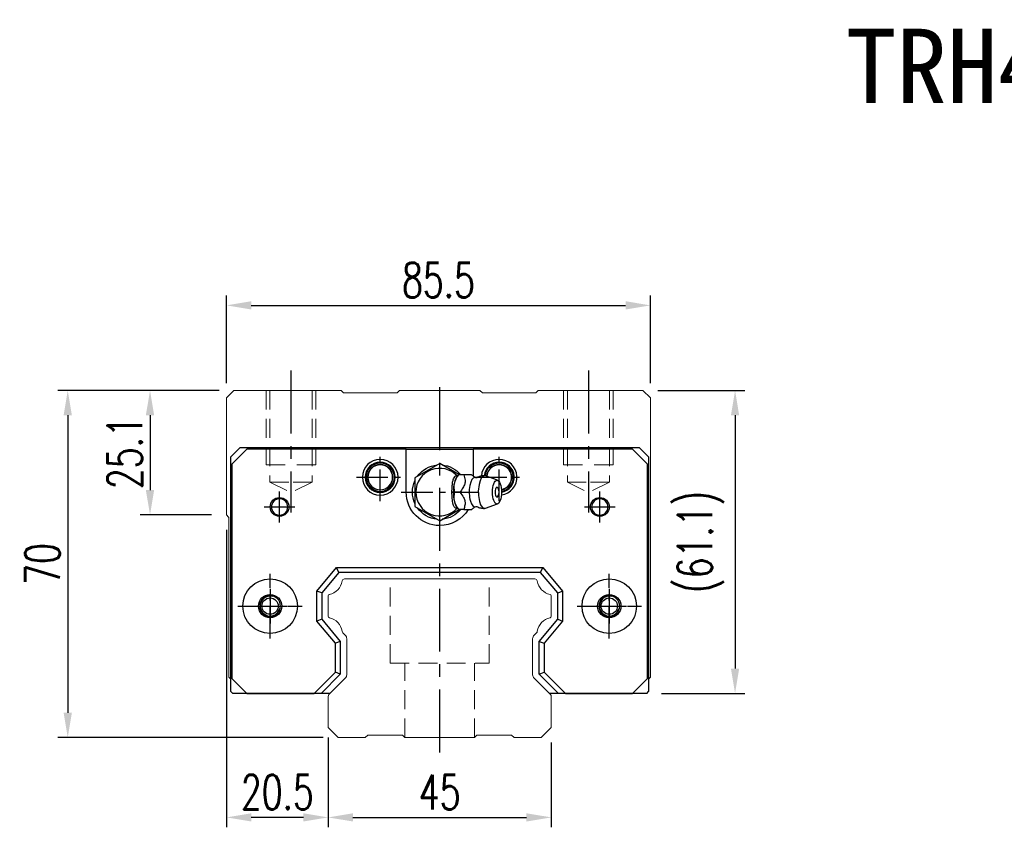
# Model space of a CAD drawing. Header units: millimetres. Extents: x 558 to 1114, y 594 to 1103.
# Tile 1 of 3: x 558 to 757, y 604 to 767. Entities that reach past the tile are written whole.
import ezdxf
from ezdxf.enums import TextEntityAlignment as Align

# ---------------------------------------------------------------- set-up
doc = ezdxf.new("R2010")
doc.units = ezdxf.units.MM
doc.header["$PDSIZE"] = -1
for name, pattern in [('CENTER', [10.16, 6.35, -1.27, 1.27, -1.27]), ('DASHED', [0.75, 0.5, -0.25]), ('HIDDEN', [1.905, 1.27, -0.635])]:
    doc.linetypes.add(name, pattern=pattern)
for name, color, linetype in [('2', 7, 'Continuous'), ('CHA', 2, 'Continuous'), ('CL', 1, 'CENTER'), ('HID', 2, 'DASHED'), ('OUT', 3, 'Continuous'), ('中心線', 1, 'CENTER')]:
    doc.layers.add(name, color=color, linetype=linetype)
doc.styles.add('DIM-7', font='SIMPLEX.shx', dxfattribs={"width": 0.7, "bigfont": 'chineset.shx'})
doc.styles.add('T', font='kaiu.ttf')
doc.dimstyles.new('CNS', dxfattribs={"dimtxt": 3.5, "dimasz": 2.5, "dimexe": 1, "dimexo": 1.5, "dimgap": 0.09, "dimtad": 0, "dimdsep": 46, "dimtxsty": 'DIM-7', "dimcen": 0.09, "dimclrd": 1, "dimclre": 1, "dimclrt": 4, "dimadec": 0, "dimazin": 0, "dimtfac": 1, "dimtix": 1, "dimtmove": 2, "dimatfit": 3, "dimfxl": 1, "dimtvp": 0.971429, "dimtolj": 1, "dimarcsym": 0})

# ---------------------------------------------------------------- blocks, each defined once
blk = doc.blocks.new('*D6')
at = {"color": 7, "lineweight": -2}
for p, q in [((620.2, 620.74), (620.2, 603.62)), ((665.2, 620.74), (665.2, 603.62)), ((625.2, 605.62), (660.2, 605.62))]:
    blk.add_line(p, q, dxfattribs=at)
at = {"color": 7}
for points in [[(625.2, 606.45), (625.2, 604.79), (620.2, 605.62)], [(660.2, 606.45), (660.2, 604.79), (665.2, 605.62)]]:
    blk.add_solid(points, dxfattribs=at)
at = {"layer": 'DEFPOINTS', "color": 0}
for p in [(620.2, 623.74), (665.2, 623.74), (665.2, 605.62)]:
    blk.add_point(p, dxfattribs=at)
at = {"color": 7, "insert": (642.7, 610.72), "char_height": 7, "attachment_point": 5, "style": 'DIM-7'}
blk.add_mtext('\\A1;45', dxfattribs=at)
blk = doc.blocks.new('*D7')
at = {"color": 7, "lineweight": -2}
for p, q in [((599.7, 663.64), (599.7, 603.62)), ((620.2, 621.74), (620.2, 603.62)), ((615.2, 605.62), (604.7, 605.62))]:
    blk.add_line(p, q, dxfattribs=at)
at = {"color": 7}
for points in [[(604.7, 606.45), (604.7, 604.79), (599.7, 605.62)], [(615.2, 606.45), (615.2, 604.79), (620.2, 605.62)]]:
    blk.add_solid(points, dxfattribs=at)
at = {"layer": 'DEFPOINTS', "color": 0}
for p in [(599.7, 666.64), (620.2, 624.74), (599.7, 605.62)]:
    blk.add_point(p, dxfattribs=at)
at = {"color": 7, "insert": (609.95, 610.72), "char_height": 7, "attachment_point": 5, "style": 'DIM-7'}
blk.add_mtext('\\A1;20.5', dxfattribs=at)
blk = doc.blocks.new('*D8')
at = {"color": 7, "lineweight": -2}
for p, q in [((598.2, 691.74), (582.27, 691.74)), ((584.27, 686.74), (584.27, 671.64)), ((596.7, 666.64), (582.27, 666.64))]:
    blk.add_line(p, q, dxfattribs=at)
at = {"color": 7}
for points in [[(583.43, 686.74), (585.1, 686.74), (584.27, 691.74)], [(583.43, 671.64), (585.1, 671.64), (584.27, 666.64)]]:
    blk.add_solid(points, dxfattribs=at)
at = {"layer": 'DEFPOINTS', "color": 0}
for p in [(601.2, 691.74), (584.27, 666.64), (599.7, 666.64)]:
    blk.add_point(p, dxfattribs=at)
at = {"color": 7, "insert": (579.17, 679.19), "char_height": 7, "attachment_point": 5, "rotation": 90, "style": 'DIM-7'}
blk.add_mtext('\\A1;25.1', dxfattribs=at)
blk = doc.blocks.new('*D10')
at = {"color": 7, "lineweight": -2}
for p, q in [((599.7, 693.24), (599.7, 710.9)), ((685.2, 693.24), (685.2, 710.9)), ((604.7, 708.9), (680.2, 708.9))]:
    blk.add_line(p, q, dxfattribs=at)
at = {"color": 7}
for points in [[(604.7, 709.74), (604.7, 708.07), (599.7, 708.9)], [(680.2, 709.74), (680.2, 708.07), (685.2, 708.9)]]:
    blk.add_solid(points, dxfattribs=at)
at = {"layer": 'DEFPOINTS', "color": 0}
for p in [(685.2, 708.9), (599.7, 690.24), (685.2, 690.24)]:
    blk.add_point(p, dxfattribs=at)
at = {"color": 7, "insert": (642.45, 714), "char_height": 7, "attachment_point": 5, "style": 'DIM-7'}
blk.add_mtext('\\A1;85.5', dxfattribs=at)
blk = doc.blocks.new('*D11')
at = {"color": 7, "lineweight": -2}
for p, q in [((686.7, 691.74), (704.28, 691.74)), ((702.28, 686.74), (702.28, 635.64)), ((687.45, 630.64), (704.28, 630.64))]:
    blk.add_line(p, q, dxfattribs=at)
at = {"color": 7}
for points in [[(701.45, 686.74), (703.11, 686.74), (702.28, 691.74)], [(701.45, 635.64), (703.11, 635.64), (702.28, 630.64)]]:
    blk.add_solid(points, dxfattribs=at)
at = {"layer": 'DEFPOINTS', "color": 0}
for p in [(683.7, 691.74), (684.45, 630.64), (702.28, 630.64)]:
    blk.add_point(p, dxfattribs=at)
at = {"color": 7, "insert": (695.35, 661.19), "char_height": 7, "attachment_point": 5, "rotation": 90, "style": 'DIM-7'}
blk.add_mtext('\\A1;(61.1)', dxfattribs=at)
blk = doc.blocks.new('*D12')
at = {"color": 7, "lineweight": -2}
for p, q in [((598.2, 691.74), (565.67, 691.74)), ((567.67, 686.74), (567.67, 626.74)), ((619.2, 621.74), (565.67, 621.74))]:
    blk.add_line(p, q, dxfattribs=at)
at = {"color": 7}
for points in [[(566.84, 686.74), (568.51, 686.74), (567.67, 691.74)], [(566.84, 626.74), (568.51, 626.74), (567.67, 621.74)]]:
    blk.add_solid(points, dxfattribs=at)
at = {"layer": 'DEFPOINTS', "color": 0}
for p in [(601.2, 691.74), (567.67, 621.74), (622.2, 621.74)]:
    blk.add_point(p, dxfattribs=at)
at = {"color": 7, "insert": (562.57, 656.74), "char_height": 7, "attachment_point": 5, "rotation": 90, "style": 'DIM-7'}
blk.add_mtext('\\A1;70', dxfattribs=at)

msp = doc.modelspace()

# ---------------------------------------------------------------- linework, layer by layer
at = {"layer": '2', "color": 7, "linetype": 'Continuous'}
for p, q in [((600.549, 678.335), (602.449, 680.235)), ((603.774, 679.885), (600.774, 676.885)), ((602.449, 680.235), (682.949, 680.235)), ((635.949, 679.885), (603.774, 679.885)), ((635.949, 679.885), (649.449, 679.885)), ((635.949, 671.235), (635.949, 679.885)), ((649.449, 679.885), (649.449, 674.482)), ((681.624, 679.885), (649.449, 679.885)), ((684.624, 676.885), (681.624, 679.885)), ((682.949, 680.235), (684.849, 678.335)), ((600.549, 631.034), (600.549, 678.335)), ((684.849, 678.335), (684.849, 631.034)), ((600.774, 676.885), (600.774, 633.635)), ((642.699, 677.009), (637.699, 674.122)), ((646.554, 674.783), (642.699, 677.009)), ((684.624, 633.635), (684.624, 676.885)), ((637.699, 674.122), (637.699, 668.349)), ((646.526, 674.737), (646.218, 674.371)), ((649.139, 674.735), (647.543, 674.735)), ((654.375, 673.612), (651.928, 674.504)), ((637.699, 668.349), (642.699, 665.462)), ((642.699, 665.462), (646.636, 667.735)), ((646.218, 668.1), (646.526, 667.734)), ((651.928, 667.967), (654.375, 668.858)), ((617.899, 651.252), (621.913, 656.035)), ((622.379, 655.035), (621.913, 656.035)), ((621.913, 656.035), (663.485, 656.035)), ((663.018, 655.035), (663.485, 656.035)), ((663.485, 656.035), (667.499, 651.252)), ((622.379, 655.035), (618.899, 650.888)), ((663.018, 655.035), (622.379, 655.035)), ((666.499, 650.888), (663.018, 655.035)), ((617.899, 645.219), (617.899, 651.252)), ((618.899, 650.888), (617.899, 651.252)), ((618.899, 650.888), (618.899, 645.583)), ((666.499, 650.888), (667.499, 651.252)), ((666.499, 645.583), (666.499, 650.888)), ((667.499, 651.252), (667.499, 645.219)), ((618.899, 645.583), (617.899, 645.219)), ((618.899, 645.583), (622.649, 641.114)), ((662.749, 641.114), (666.499, 645.583)), ((666.499, 645.583), (667.499, 645.219)), ((621.649, 640.75), (617.899, 645.219)), ((667.499, 645.219), (663.749, 640.75)), ((622.649, 641.114), (621.649, 640.75)), ((621.649, 634.938), (621.649, 640.75)), ((622.649, 641.114), (622.649, 634.524)), ((662.749, 634.524), (662.749, 641.114)), ((662.749, 641.114), (663.749, 640.75)), ((663.749, 640.75), (663.749, 634.938)), ((600.774, 633.635), (603.774, 630.635)), ((617.346, 630.635), (621.649, 634.938)), ((622.649, 634.524), (618.76, 630.635)), ((622.649, 634.524), (621.649, 634.938)), ((662.749, 634.524), (663.749, 634.938)), ((666.637, 630.635), (662.749, 634.524)), ((663.749, 634.938), (668.051, 630.635)), ((681.624, 630.635), (684.624, 633.635)), ((600.549, 631.034), (600.947, 630.635)), ((619.766, 630.635), (600.947, 630.635)), ((603.774, 630.635), (617.346, 630.635)), ((618.76, 630.635), (617.346, 630.635)), ((620.599, 630.635), (618.76, 630.635)), ((668.051, 630.635), (664.799, 630.635)), ((684.45, 630.635), (665.631, 630.635)), ((668.051, 630.635), (681.624, 630.635)), ((684.45, 630.635), (684.849, 631.034))]:
    msp.add_line(p, q, dxfattribs=at)
at = {"layer": '2', "color": 7, "linetype": 'DASHED'}
for p, q in [((678.768, 649.208), (678.771, 649.204)), ((678.779, 647.284), (678.777, 647.279))]:
    msp.add_line(p, q, dxfattribs=at)
at = {"layer": '2', "color": 7, "linetype": 'Continuous'}
for centre, radius, start, end in [((630.699, 674.235), 3.6, 90, 270), ((630.699, 674.235), 3.041, 90, 270), ((630.699, 674.235), 3.6, 270, 90), ((630.699, 674.235), 3.041, 270, 90), ((654.699, 674.235), 3.6, 90, 176.19441), ((654.699, 674.235), 3.041, 90, 174.4707), ((654.699, 674.235), 3.6, 277.04436, 90), ((654.699, 674.235), 3.041, 278.85328, 90), ((630.699, 674.235), 2.853, 90, 270), ((630.699, 674.235), 2.55, 90, 270), ((630.699, 674.235), 2.507, 90, 270), ((630.699, 674.235), 2.853, 270, 90), ((630.699, 674.235), 2.55, 270, 90), ((630.699, 674.235), 2.507, 270, 90), ((642.699, 671.235), 4.8, 41.84413, 318.15588), ((654.699, 674.235), 2.853, 90, 174.20247), ((654.699, 674.235), 2.55, 90, 175.82418), ((654.699, 674.235), 2.507, 90, 176.10808), ((654.699, 674.235), 2.853, 279.38756, 90), ((654.699, 674.235), 2.55, 280.13409, 90), ((654.699, 674.235), 2.507, 280.22797, 90), ((652.847, 671.235), 1.817, 334.63803, 25.36197), ((610.399, 668.235), 1.65, 90, 270), ((610.399, 668.235), 1.65, 270, 90), ((674.999, 668.235), 1.65, 90, 270), ((674.999, 668.235), 1.65, 270, 90), ((608.49, 648.235), 2.1, 90, 270), ((608.49, 648.235), 2.1, 270, 90), ((676.907, 648.235), 2.1, 0, 180), ((676.907, 648.235), 2.1, 180, 0)]:
    msp.add_arc(centre, radius, start, end, dxfattribs=at)
at = {"layer": '2', "color": 7, "linetype": 'Continuous', "extrusion": (0, 0, -1)}
for centre, radius, start, end in [((-642.699, 671.235), 5.5, 35.38002, 84.61998), ((-642.699, 671.235), 5.5, 95.38002, 140.47938), ((-642.699, 671.235), 5.5, 335.38002, 24.61998), ((-642.699, 671.235), 6.75, 270, 0), ((-674.999, 668.235), 1.9, 270, 90), ((-674.999, 668.235), 1.9, 90, 270), ((-642.699, 671.235), 5.5, 275.38002, 324.61998), ((-642.699, 671.235), 6.75, 211.23293, 270), ((-642.699, 671.235), 5.5, 219.5212, 264.61998), ((-608.49, 648.235), 5.5, 270, 90), ((-608.49, 648.235), 5.5, 90, 270), ((-676.907, 648.235), 5.5, 270, 90), ((-676.907, 648.235), 5.5, 90, 270), ((-608.49, 648.235), 2.35, 270, 90), ((-608.49, 648.235), 2.35, 90, 270), ((-676.907, 648.235), 2.35, 270, 90), ((-676.907, 648.235), 2.35, 90, 270)]:
    msp.add_arc(centre, radius, start, end, dxfattribs=at)
at = {"layer": '2', "color": 7, "linetype": 'Continuous'}
for centre, major_axis, start_param, end_param in [((646.764, 671.235), (0, 3.445), 0.4270949, 2.7144982), ((649.786, 671.235), (0, 2.962), 0, 3.3369601), ((649.786, 671.235), (0, 2.962), 6.088701, 6.2831853), ((651.754, 671.235), (0, 3.3), 0, 3.2800193), ((651.754, 671.235), (0, 3.3), 6.1446609, 6.2831853), ((654.248, 671.235), (0, 1), 0, 3.8207651), ((654.248, 671.235), (0, 1), 5.6039136, 6.2831853)]:
    msp.add_ellipse(centre, major_axis=major_axis, ratio=0.382683, start_param=start_param, end_param=end_param, dxfattribs=at)
msp.add_ellipse((654.248, 671.235), major_axis=(0, 2.4), ratio=0.382683, dxfattribs=at)
for points, knots in [([(646.266, 668.047), (646.221, 668.013), (646.175, 667.989), (646.038, 667.949), (645.944, 667.963), (645.77, 668.074), (645.687, 668.169), (645.543, 668.419), (645.479, 668.575), (645.371, 668.935), (645.326, 669.145), (645.233, 669.741), (645.205, 670.152), (645.172, 671.152), (645.175, 671.757), (645.232, 672.652), (645.264, 672.959), (645.357, 673.478), (645.413, 673.701), (645.552, 674.076), (645.636, 674.233), (645.808, 674.431), (645.895, 674.487), (646.068, 674.519), (646.155, 674.498), (646.247, 674.437), (646.257, 674.431), (646.266, 674.424)], [0, 0, 0, 0, 0.0360275, 0.0360275, 0.1070265, 0.1070265, 0.1753847, 0.1753847, 0.2415106, 0.2415106, 0.3113086, 0.3113086, 0.4329125, 0.4329125, 0.6100429, 0.6100429, 0.7029399, 0.7029399, 0.7803107, 0.7803107, 0.858407, 0.858407, 0.9263707, 0.9263707, 0.9927712, 0.9927712, 1, 1, 1, 1]), ([(645.769, 671.236), (645.598, 671.782), (645.52, 672.368), (645.788, 673.59), (646.127, 674.185), (646.542, 674.735)], [0, 0, 0, 0, 0.5, 0.5, 1, 1, 1, 1]), ([(647.543, 674.735), (647.662, 674.389), (647.774, 674.035), (647.831, 673.406), (647.813, 673.137), (647.667, 672.61), (647.54, 672.348), (647.207, 671.801), (646.99, 671.516), (646.77, 671.235)], [0, 0, 0, 0, 0.316279, 0.316279, 0.5305075, 0.5305075, 0.7443494, 0.7443494, 1, 1, 1, 1]), ([(650.03, 674.139), (649.855, 674.225), (649.526, 674.411), (649.224, 674.647), (649.125, 674.75), (649.123, 674.751)], [0, 0, 0, 0, 0.4665667, 0.9926759, 1, 1, 1, 1]), ([(650.174, 674.134), (650.176, 674.134), (650.174, 674.133), (650.039, 674.124), (650.025, 674.132), (650.021, 674.137)], [0, 0, 0, 0, 0.2139158, 0.7161953, 1, 1, 1, 1]), ([(651.754, 674.514), (651.589, 674.524), (651.19, 674.513), (650.649, 674.368), (650.304, 674.195), (650.176, 674.117)], [0, 0, 0, 0, 0.2958099, 0.7301371, 1, 1, 1, 1]), ([(646.542, 667.736), (646.13, 668.282), (645.793, 668.868), (645.52, 670.09), (645.597, 670.685), (645.769, 671.235)], [0, 0, 0, 0, 0.5, 0.5, 1, 1, 1, 1]), ([(646.77, 671.235), (647.042, 670.889), (647.31, 670.535), (647.645, 669.906), (647.746, 669.637), (647.833, 669.11), (647.822, 668.848), (647.73, 668.301), (647.64, 668.016), (647.543, 667.735)], [0, 0, 0, 0, 0.316279, 0.316279, 0.5305075, 0.5305075, 0.7443494, 0.7443494, 1, 1, 1, 1]), ([(647.543, 667.735), (648.099, 667.735), (648.659, 667.735), (649.116, 667.735), (649.155, 667.735), (649.14, 667.735)], [0, 0, 0, 0, 0.6004936, 0.6004936, 1, 1, 1, 1]), ([(649.142, 667.732), (649.16, 667.75), (649.299, 667.888), (649.602, 668.117), (649.918, 668.275), (650.03, 668.325)], [0, 0, 0, 0, 0.0950335, 0.7034174, 1, 1, 1, 1]), ([(650.016, 668.331), (650.033, 668.34), (650.063, 668.36), (650.2, 668.321), (650.186, 668.332), (650.184, 668.334)], [0, 0, 0, 0, 0.3884838, 0.9316371, 1, 1, 1, 1]), ([(650.181, 668.353), (650.312, 668.273), (650.657, 668.099), (651.198, 667.959), (651.592, 667.945), (651.754, 667.953)], [0, 0, 0, 0, 0.2760067, 0.7089354, 1, 1, 1, 1])]:
    msp.add_open_spline(points, degree=3, knots=knots, dxfattribs=at)
for points, degree in [([(646.542, 674.735), (646.532, 674.735), (646.526, 674.735), (646.526, 674.735)], 3), ([(647.543, 674.735), (646.542, 674.735)], 1), ([(646.77, 671.235), (645.769, 671.235)], 1), ([(647.543, 667.735), (646.542, 667.735)], 1)]:
    msp.add_open_spline(points, degree=degree, dxfattribs=at)
at = {"layer": '2', "color": 7, "linetype": 'DASHED'}
for points in [[(606.808, 649.492), (606.807, 649.491), (606.806, 649.49), (606.805, 649.488)], [(606.816, 646.967), (606.817, 646.966), (606.818, 646.965), (606.819, 646.964)]]:
    msp.add_open_spline(points, degree=3, dxfattribs=at)
at = {"layer": 'CL', "color": 0, "ltscale": 2}
for p, q in [((612.699, 695.735), (612.699, 667.11)), ((672.699, 695.735), (672.699, 667.11)), ((642.699, 618.735), (642.699, 693.735))]:
    msp.add_line(p, q, dxfattribs=at)
at = {"layer": 'CL', "color": 7}
for p, q in [((630.699, 669.435), (630.699, 679.035)), ((654.699, 669.435), (654.699, 679.035)), ((625.899, 674.235), (635.499, 674.235)), ((649.899, 674.235), (659.499, 674.235)), ((610.399, 665.135), (610.399, 671.335)), ((674.999, 665.135), (674.999, 671.335)), ((634.949, 671.235), (650.449, 671.235)), ((607.299, 668.235), (613.499, 668.235)), ((671.899, 668.235), (678.099, 668.235)), ((608.49, 641.735), (608.49, 654.735)), ((676.907, 641.735), (676.907, 654.735)), ((601.99, 648.235), (614.99, 648.235)), ((670.407, 648.235), (683.407, 648.235))]:
    msp.add_line(p, q, dxfattribs=at)
at = {"layer": 'HID', "color": 0, "linetype": 'HIDDEN', "lineweight": 0, "ltscale": 3}
for p, q in [((608.449, 673.235), (612.699, 671.11)), ((616.949, 673.235), (612.699, 671.11)), ((668.449, 673.235), (672.699, 671.11)), ((676.949, 673.235), (672.699, 671.11)), ((632.699, 636.735), (632.699, 653.735)), ((652.699, 636.735), (652.699, 653.735)), ((632.699, 636.735), (652.699, 636.735)), ((635.699, 621.735), (635.699, 636.735)), ((649.699, 621.735), (649.699, 636.735))]:
    msp.add_line(p, q, dxfattribs=at)
for points in [[(607.699, 691.735), (607.699, 676.735), (612.699, 676.735)], [(608.449, 691.735), (608.449, 673.235), (612.699, 673.235)], [(616.949, 691.735), (616.949, 673.235), (612.699, 673.235)], [(617.699, 691.735), (617.699, 676.735), (612.699, 676.735)], [(667.699, 691.735), (667.699, 676.735), (672.699, 676.735)], [(668.449, 691.735), (668.449, 673.235), (672.699, 673.235)], [(677.699, 691.735), (677.699, 676.735), (672.699, 676.735)], [(676.949, 691.735), (676.949, 673.235), (672.699, 673.235)]]:
    msp.add_lwpolyline(points, dxfattribs=at)
at = {"layer": 'OUT', "color": 0, "linetype": 'Continuous', "lineweight": 15}
for p, q in [((601.199, 691.735), (599.699, 690.235)), ((622.806, 691.735), (601.199, 691.735)), ((623.306, 691.235), (622.806, 691.735)), ((634.092, 691.235), (623.306, 691.235)), ((634.592, 691.735), (634.092, 691.235)), ((650.806, 691.735), (634.592, 691.735)), ((651.306, 691.235), (650.806, 691.735)), ((662.091, 691.235), (651.306, 691.235)), ((662.591, 691.735), (662.091, 691.235)), ((683.699, 691.735), (662.591, 691.735)), ((685.199, 690.235), (683.699, 691.735)), ((599.699, 690.235), (599.699, 666.635)), ((685.199, 633.885), (685.199, 690.235)), ((599.754, 666.573), (600.052, 666.275)), ((600.199, 665.921), (600.199, 633.885)), ((661.889, 653.735), (623.508, 653.735)), ((620.199, 650.305), (620.199, 646.166)), ((665.199, 646.166), (665.199, 650.305)), ((623.155, 642.882), (623.656, 642.381)), ((623.949, 641.674), (623.949, 634.4)), ((661.449, 634.4), (661.449, 641.674)), ((661.741, 642.381), (662.242, 642.882)), ((600.199, 633.885), (600.549, 633.535)), ((623.656, 633.693), (620.345, 630.382)), ((665.052, 630.382), (661.741, 633.693)), ((684.849, 633.535), (685.199, 633.885)), ((620.199, 630.028), (620.199, 623.735)), ((665.199, 623.735), (665.199, 630.028)), ((620.199, 623.735), (622.199, 621.735)), ((663.199, 621.735), (665.199, 623.735)), ((622.199, 621.735), (627.699, 621.735)), ((627.698, 621.735), (628.199, 622.235)), ((628.199, 622.235), (635.199, 622.235)), ((635.199, 622.235), (635.699, 621.735)), ((635.699, 621.735), (649.699, 621.735)), ((649.699, 621.735), (650.199, 622.235)), ((650.199, 622.235), (657.199, 622.235)), ((657.199, 622.235), (657.699, 621.735)), ((657.699, 621.735), (663.199, 621.735))]:
    msp.add_line(p, q, dxfattribs=at)
at = {"layer": 'OUT', "color": 7}
for centre in [(608.489, 648.235), (676.909, 648.235)]:
    msp.add_circle(centre, 1.65, dxfattribs=at)
at = {"layer": 'OUT', "color": 7, "linetype": 'ByBlock', "extrusion": (0, 0, -1)}
for start, end in [(270, 90), (90, 270)]:
    msp.add_arc((-610.399, 668.235), 1.9, start, end, dxfattribs=at)
at = {"layer": 'OUT', "color": 0, "linetype": 'Continuous', "lineweight": 15}
for centre, radius, start, end in [((600.249, 667.068), 0.7, 218.21079, 225), ((599.699, 665.921), 0.5, 0, 45), ((623.509, 653.235), 0.5, 90, 171.34524), ((661.889, 653.235), 0.5, 8.65476, 90), ((619.781, 653.803), 3.27, 281.5912, 351.34524), ((665.616, 653.803), 3.27, 188.65476, 258.4088), ((620.499, 650.305), 0.3, 101.5912, 180.00001), ((664.899, 650.305), 0.3, 359.99999, 78.4088), ((620.499, 646.166), 0.3, 179.99999, 258.40879), ((619.781, 642.668), 3.27, 8.65476, 78.4088), ((665.616, 642.668), 3.27, 101.5912, 171.34524), ((664.899, 646.166), 0.3, 281.59121, 0.00001), ((623.509, 643.235), 0.5, 188.65476, 225), ((622.949, 641.674), 1, 359.99999, 45), ((662.449, 641.674), 1, 135, 180.00001), ((661.889, 643.235), 0.5, 315, 351.34524), ((622.949, 634.4), 1, 315.00001, 0.00001), ((662.449, 634.4), 1, 179.99999, 225), ((620.699, 630.028), 0.5, 135.00023, 180.00001), ((664.699, 630.028), 0.5, 360, 45)]:
    msp.add_arc(centre, radius, start, end, dxfattribs=at)
at = {"layer": 'OUT', "color": 7}
for centre in [(608.489, 648.235), (676.909, 648.235)]:
    msp.add_arc(centre, 2, 75, 345, dxfattribs=at)
at = {"layer": '中心線', "color": 7, "ltscale": 3}
for p, q in [((608.489, 651.735), (608.489, 644.735)), ((676.909, 651.735), (676.909, 644.735)), ((604.989, 648.235), (611.989, 648.235)), ((673.409, 648.235), (680.409, 648.235))]:
    msp.add_line(p, q, dxfattribs=at)

# ---------------------------------------------------------------- texts
at = {"layer": 'CHA', "color": 7, "style": 'T'}
msp.add_text('TRH45VE-XN', height=15, dxfattribs=at).set_placement((775.63, 757.086), align=Align.MIDDLE)

# ---------------------------------------------------------------- dimensions: what is measured, and where the dimension line sits
at = {"color": 0}
for base, p1, p2, picture, middle in [((685.199, 708.903), (599.699, 690.235), (685.199, 690.235), '*D10', (642.449, 714.003)), ((599.699, 605.62), (620.199, 624.744), (599.699, 666.635), '*D7', (609.949, 610.72)), ((665.199, 605.62), (620.199, 623.735), (665.199, 623.735), '*D6', (642.699, 610.72))]:
    dim = msp.add_linear_dim(base=base, p1=p1, p2=p2, dimstyle='CNS', override={"dimscale": 2, "dimgap": 0.8, "dimtad": 1, "dimclrd": 7, "dimclre": 7, "dimclrt": 7, "dimtmove": 1}, dxfattribs=at)
    dim.commit()
    dim.dimension.update_dxf_attribs({"geometry": picture, "text_midpoint": middle})
for base, p2, picture, middle in [((567.673, 621.735), (622.199, 621.735), '*D12', (562.573, 656.735)), ((584.266, 666.635), (599.699, 666.635), '*D8', (579.166, 679.185))]:
    dim = msp.add_linear_dim(base=base, p1=(601.199, 691.735), p2=p2, angle=90, dimstyle='CNS', override={"dimscale": 2, "dimgap": 0.8, "dimtad": 1, "dimclrd": 7, "dimclre": 7, "dimclrt": 7, "dimtmove": 1}, dxfattribs=at)
    dim.commit()
    dim.dimension.update_dxf_attribs({"geometry": picture, "text_midpoint": middle})
dim = msp.add_linear_dim(base=(702.28, 630.635), p1=(683.699, 691.735), p2=(684.45, 630.635), angle=90, text='(<>)', dimstyle='CNS', override={"dimscale": 2, "dimgap": 0.8, "dimtad": 1, "dimclrd": 7, "dimclre": 7, "dimclrt": 7, "dimtmove": 1}, dxfattribs=at)
dim.commit()
dim.dimension.update_dxf_attribs({"geometry": '*D11', "text_midpoint": (695.347, 661.185)})

doc.saveas('drawing.dxf')
